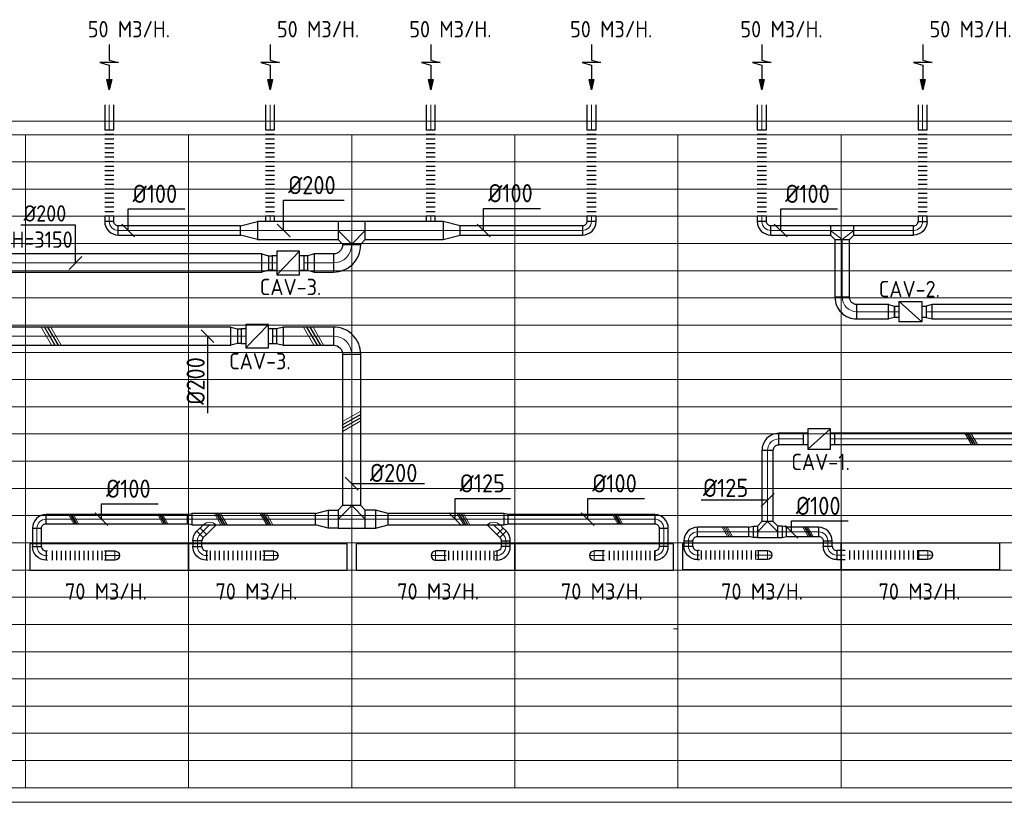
# Model space of a CAD drawing. Header units: millimetres. Extents: x -72412 to 16313, y -1015 to 52998.
# Tile 59 of 64: x -26987 to -16124, y 44368 to 52997. Entities that reach past the tile are written whole.
import ezdxf
from ezdxf.enums import TextEntityAlignment as Align

# ---------------------------------------------------------------- set-up
doc = ezdxf.new("R2010")
doc.units = ezdxf.units.MM
doc.header["$LTSCALE"] = 50
for name, color, linetype in [('4plfd', 254, 'Continuous'), ('WL570---_RETOUR', 100, 'Continuous'), ('WL570---_TOEVOER', 200, 'Continuous'), ('WM570---_RETOUR', 2, 'Continuous'), ('WM570---_TOEVOER', 2, 'Continuous')]:
    doc.layers.add(name, color=color, linetype=linetype)
for name, color, linetype, lineweight in [('WL570---_BESTAAND-HARTLIJN', 161, 'Continuous', 0), ('WL570---_BESTAAND-RETOUR', 140, 'Continuous', 0), ('WL570---_BESTAAND-TOEVOER', 180, 'Continuous', 0)]:
    doc.layers.add(name, color=color, linetype=linetype, lineweight=lineweight)
doc.styles.add('LZ-MAATVOEREN', font='simplex')
doc.styles.add('MAATVOERING', font='ISO')

# ---------------------------------------------------------------- blocks, each defined once
blk = doc.blocks.new('Groep-44')
at = {"color": 8, "linetype": 'Continuous', "lineweight": 13}
for p, q in [((-73155, 49899), (-11883, 49899)), ((-73155, 49599), (-11883, 49599)), ((-73155, 49299), (-11883, 49299)), ((-73155, 48999), (-11883, 48999)), ((-73155, 48699), (-11883, 48699)), ((-73155, 48399), (-11883, 48399)), ((-73155, 48399), (-11883, 48399)), ((-73155, 48099), (-11883, 48099)), ((-73155, 47799), (-11883, 47799)), ((-73155, 47499), (-11883, 47499)), ((-73155, 47199), (-11883, 47199)), ((-73155, 46899), (-11883, 46899)), ((-73155, 46599), (-11883, 46599)), ((-73155, 46299), (-11883, 46299)), ((-73155, 45999), (-11883, 45999)), ((-73155, 45699), (-11883, 45699)), ((-73155, 45399), (-11883, 45399)), ((-73155, 45099), (-11883, 45099)), ((-73155, 44799), (-11883, 44799)), ((-73155, 44499), (-11655, 44499)), ((-73155, 44199), (-11655, 44199)), ((-73155, 43899), (-11655, 43899)), ((-73155, 43599), (-11655, 43599)), ((-73155, 43299), (-11655, 43299))]:
    blk.add_line(p, q, dxfattribs=at)
blk = doc.blocks.new('Groep-50')
at = {"color": 8, "linetype": 'Continuous', "lineweight": 13}
for p, q in [((-73305, 50349), (-4005, 50349)), ((-73155, 50199), (-4155, 50199)), ((-11855, 50199), (-65655, 50199)), ((-29655, 50199), (-29655, 42999)), ((-27855, 50199), (-27855, 42999)), ((-26055, 50199), (-26055, 42999)), ((-24255, 50199), (-24255, 42999)), ((-22455, 50199), (-22455, 42999)), ((-20655, 50199), (-20655, 42999)), ((-22505, 44749), (-22455, 44749)), ((-11655, 43299), (-36705, 43299)), ((-4155, 42999), (-36705, 42999)), ((-4005, 42838), (-36705, 42838))]:
    blk.add_line(p, q, dxfattribs=at)
at = {"color": 8}
blk.add_blockref('Groep-44', (0, 0), dxfattribs=at)
blk = doc.blocks.new('Block plafond 5e verd')
at = {"layer": '4plfd'}
blk.add_blockref('Groep-50', (73305, -19149), dxfattribs=at)
blk = doc.blocks.new('OSV20010001860G')
blk.add_lwpolyline([(0, -100), (187, -50), (187, 50), (0, 100)], close=True)
at = {"layer": 'WL570---_BESTAAND-HARTLIJN'}
blk.add_line((0, 0), (187, 0), dxfattribs=at)
blk = doc.blocks.new('KARO')
for p, q in [((1, 0.5), (0, 0.5)), ((0, -0.5), (1, -0.5))]:
    blk.add_line(p, q)
at = {"invisible_edges": 15}
blk.add_3dface([(0, 0.5), (0, -0.5), (1, -0.5), (1, 0.5)], dxfattribs=at)
at = {"layer": 'WL570---_BESTAAND-HARTLIJN'}
blk.add_line((0, 0), (1, 0), dxfattribs=at)
blk = doc.blocks.new('FLLINE100')
blk.add_line((0, -50), (0, 50))
blk = doc.blocks.new('OEX10000100000')
at = {"rotation": 90}
for p in [(0, -50), (0, -100), (0, -150), (0, -200), (0, -250), (0, -300), (0, -350), (0, -400), (0, -450), (0, -500), (0, -550), (0, -600), (0, -650), (0, -700), (0, -750), (0, -800), (0, -850), (0, -900), (0, -950), (0, -1000)]:
    blk.add_blockref('FLLINE100', p, dxfattribs=at)
blk = doc.blocks.new('MVLINE')
blk.add_line((35.4, -35.4), (-35.4, 35.4))
blk = doc.blocks.new('OBO10000090H')
blk.add_lwpolyline([(50, -100, 0.414214), (-100, 50), (-100, -50, -0.414214), (-50, -100)], format="xyb", close=True)
at = {"invisible_edges": 15}
for points in [[(-91, -51), (-74, 48), (-100, 50), (-100, -50)], [(-83, -53), (-49, 41), (-74, 48), (-91, -51)], [(-75, -57), (-25, 30), (-49, 41), (-83, -53)], [(-68, -62), (-4, 15), (-25, 30), (-75, -57)], [(-62, -68), (15, -4), (-4, 15), (-68, -62)], [(-57, -75), (30, -25), (15, -4), (-62, -68)], [(-53, -83), (41, -49), (30, -25), (-57, -75)], [(-51, -91), (48, -74), (41, -49), (-53, -83)], [(-50, -100), (50, -100), (48, -74), (-51, -91)]]:
    blk.add_3dface(points, dxfattribs=at)
at = {"layer": 'WL570---_BESTAAND-HARTLIJN'}
blk.add_arc((-100, -100), 100, 0, 90, dxfattribs=at)
blk = doc.blocks.new('AFZPIJL')
for points in [[(0, -10), (0, -6.52), (-2.06, -5.97), (2.06, -5.97), (0, -5.41), (0, 0)], [(-0.26, -2.22), (0, 0)], [(0.26, -2.22), (0, 0)]]:
    blk.add_lwpolyline(points)
blk.add_lwpolyline([(0.52, -2.22), (-0.52, -2.22), (0, 0)], close=True)
blk = doc.blocks.new('OBO20000090H')
blk.add_lwpolyline([(100, -200, 0.414214), (-200, 100), (-200, -100, -0.414214), (-100, -200)], format="xyb", close=True)
at = {"invisible_edges": 15}
for points in [[(-183, -102), (-148, 95), (-200, 100), (-200, -100)], [(-166, -106), (-97, 82), (-148, 95), (-183, -102)], [(-150, -113), (-50, 60), (-97, 82), (-166, -106)], [(-136, -123), (-7, 30), (-50, 60), (-150, -113)], [(-123, -136), (30, -7), (-7, 30), (-136, -123)], [(-113, -150), (60, -50), (30, -7), (-123, -136)], [(-106, -166), (82, -97), (60, -50), (-113, -150)], [(-102, -183), (95, -148), (82, -97), (-106, -166)], [(-100, -200), (100, -200), (95, -148), (-102, -183)]]:
    blk.add_3dface(points, dxfattribs=at)
at = {"layer": 'WL570---_BESTAAND-HARTLIJN'}
blk.add_arc((-200, -200), 200, 0, 90, dxfattribs=at)
blk = doc.blocks.new('OTS20020020000H')
blk.add_lwpolyline([(-150, -100), (150, -100), (150, 100), (100, 150), (-100, 150), (-150, 100)], close=True)
at = {"layer": 'WL570---_BESTAAND-HARTLIJN'}
blk.add_line((-150, 0), (150, 0), dxfattribs=at)
at = {"layer": 'WL570---_BESTAAND-RETOUR'}
blk.add_lwpolyline([(-150, 0), (0, 150), (150, 0)], dxfattribs=at)
blk = doc.blocks.new('OSV2001600740G')
blk.add_lwpolyline([(0, -100), (75, -80), (75, 80), (0, 100)], close=True)
at = {"layer": 'WL570---_BESTAAND-HARTLIJN'}
blk.add_line((0, 0), (75, 0), dxfattribs=at)
blk = doc.blocks.new('VBX1601600016025000')
blk.add_lwpolyline([(50, -130), (300, -130), (300, 130), (50, 130)], close=True)
for points in [[(50, 80), (0, 80), (0, -80), (50, -80)], [(300, -80), (350, -80), (350, 80), (300, 80)]]:
    blk.add_lwpolyline(points)
at = {"layer": 'WL570---_BESTAAND-HARTLIJN'}
blk.add_line((300, 0), (350, 0), dxfattribs=at)
at = {"layer": 'WL570---_BESTAAND-TOEVOER'}
blk.add_line((50, -130), (300, 130), dxfattribs=at)
blk = doc.blocks.new('UISO')
for p, q in [((0, 0.18), (1, 0.757)), ((0, 0), (1, 0.577))]:
    blk.add_line(p, q)
at = {"layer": 'WL570---_BESTAAND-TOEVOER'}
for p, q in [((0, 0.36), (1, 0.937)), ((0, -0.18), (1, 0.397))]:
    blk.add_line(p, q, dxfattribs=at)
blk = doc.blocks.new('ORN_T_SP')
blk.add_lwpolyline([(-0.5, 0.5), (-0.5, -0.5), (0.5, -0.5), (0.5, 0.5)], close=True)
at = {"style": 'LZ-MAATVOEREN', "flags": 9}
for tag, p in [('ROS_TYPE', (0.6333, 0.6833)), ('ROS_M3H', (0.6333, 0.4833)), ('ROS_ZIJDE', (0.6333, 0.2833)), ('ROS_STAT', (0.6333, 0.0833))]:
    blk.add_attdef(tag, p, '', height=0.125, dxfattribs=at)
blk = doc.blocks.new('OEX1000063300')
at = {"rotation": 180}
for p in [(50, 0), (100, 0), (150, 0), (200, 0), (250, 0), (300, 0), (350, 0), (400, 0), (450, 0), (500, 0), (550, 0), (600, 0)]:
    blk.add_blockref('FLLINE100', p, dxfattribs=at)
blk = doc.blocks.new('OEX1000062700')
at = {"rotation": 180}
for p in [(50, 0), (100, 0), (150, 0), (200, 0), (250, 0), (300, 0), (350, 0), (400, 0), (450, 0), (500, 0), (550, 0), (600, 0)]:
    blk.add_blockref('FLLINE100', p, dxfattribs=at)
blk = doc.blocks.new('OBO10000090ZE')
blk.add_lwpolyline([(-50, 0), (50, 0), (50, 100, 1), (-50, 100)], format="xyb", close=True)
at = {"layer": 'WL570---_BESTAAND-HARTLIJN'}
for points in [[(0, 0), (0, 150)], [(-50, 100), (50, 100)]]:
    blk.add_lwpolyline(points, dxfattribs=at)
blk = doc.blocks.new('OBO10000090L')
blk.add_lwpolyline([(50, 0, 0.414214), (-100, 150), (-100, 50, -0.414214), (-50, 0)], format="xyb", close=True)
at = {"invisible_edges": 15}
for points in [[(-91, 49), (-74, 148), (-100, 150), (-100, 50)], [(-83, 47), (-49, 141), (-74, 148), (-91, 49)], [(-75, 43), (-25, 130), (-49, 141), (-83, 47)], [(-68, 38), (-4, 115), (-25, 130), (-75, 43)], [(-62, 32), (15, 96), (-4, 115), (-68, 38)], [(-57, 25), (30, 75), (15, 96), (-62, 32)], [(-53, 17), (41, 51), (30, 75), (-57, 25)], [(-51, 9), (48, 26), (41, 51), (-53, 17)], [(-50, 0), (50, 0), (48, 26), (-51, 9)]]:
    blk.add_3dface(points, dxfattribs=at)
at = {"layer": 'WL570---_BESTAAND-HARTLIJN'}
blk.add_arc((-100, 0), 100, 0, 90, dxfattribs=at)
blk = doc.blocks.new('OBO10000045H')
blk.add_lwpolyline([(50, -41, 0.198912), (6, 65), (-65, -6, -0.198912), (-50, -41)], format="xyb", close=True)
at = {"invisible_edges": 15}
for points in [[(-62, -9), (15, 55), (6, 65), (-65, -6)], [(-59, -13), (23, 45), (15, 55), (-62, -9)], [(-57, -16), (30, 34), (23, 45), (-59, -13)], [(-55, -20), (36, 22), (30, 34), (-57, -16)], [(-53, -24), (41, 10), (36, 22), (-55, -20)], [(-52, -28), (45, -3), (41, 10), (-53, -24)], [(-51, -33), (48, -15), (45, -3), (-52, -28)], [(-50, -37), (49, -28), (48, -15), (-51, -33)], [(-50, -41), (50, -41), (49, -28), (-50, -37)]]:
    blk.add_3dface(points, dxfattribs=at)
at = {"layer": 'WL570---_BESTAAND-HARTLIJN'}
blk.add_arc((-100, -41), 100, 0, 45, dxfattribs=at)
blk = doc.blocks.new('OSV1251000460G')
blk.add_lwpolyline([(0, -62), (47, -50), (47, 50), (0, 62)], close=True)
at = {"layer": 'WL570---_BESTAAND-HARTLIJN'}
blk.add_line((0, 0), (47, 0), dxfattribs=at)
blk = doc.blocks.new('OZA1250100045L')
blk.add_lwpolyline([(-71, 0), (-106, 35), (-35, 106), (71, 0)])
at = {"layer": 'WL570---_BESTAAND-HARTLIJN'}
blk.add_line((0, 0), (-71, 71), dxfattribs=at)
at = {"layer": 'WL570---_BESTAAND-TOEVOER'}
blk.add_arc((0, 71), 100, 225, 315, dxfattribs=at)
blk = doc.blocks.new('OSV20012501390G')
blk.add_lwpolyline([(0, -100), (140, -62), (140, 62), (0, 100)], close=True)
at = {"layer": 'WL570---_BESTAAND-HARTLIJN'}
blk.add_line((0, 0), (140, 0), dxfattribs=at)
blk = doc.blocks.new('OEX1000056800')
at = {"rotation": 180}
for p in [(50, 0), (100, 0), (150, 0), (200, 0), (250, 0), (300, 0), (350, 0), (400, 0), (450, 0), (500, 0), (550, 0)]:
    blk.add_blockref('FLLINE100', p, dxfattribs=at)
blk = doc.blocks.new('OEX1000058500')
at = {"rotation": 180}
for p in [(50, 0), (100, 0), (150, 0), (200, 0), (250, 0), (300, 0), (350, 0), (400, 0), (450, 0), (500, 0), (550, 0)]:
    blk.add_blockref('FLLINE100', p, dxfattribs=at)
blk = doc.blocks.new('OEX1000080500')
at = {"rotation": 180}
for p in [(50, 0), (100, 0), (150, 0), (200, 0), (250, 0), (300, 0), (350, 0), (400, 0), (450, 0), (500, 0), (550, 0), (600, 0), (650, 0), (700, 0), (750, 0), (800, 0)]:
    blk.add_blockref('FLLINE100', p, dxfattribs=at)
blk = doc.blocks.new('OTS12512512500H')
blk.add_lwpolyline([(-112.5, -62.5), (112.5, -62.5), (112.5, 62.5), (62.5, 112.5), (-62.5, 112.5), (-112.5, 62.5)], close=True)
at = {"layer": 'WL570---_BESTAAND-HARTLIJN'}
blk.add_line((-112.5, 0), (112.5, 0), dxfattribs=at)
at = {"layer": 'WL570---_BESTAAND-TOEVOER'}
blk.add_lwpolyline([(-112.5, 0), (0, 112.5), (112.5, 0)], dxfattribs=at)
blk = doc.blocks.new('OEX1000067900')
at = {"rotation": 180}
for p in [(50, 0), (100, 0), (150, 0), (200, 0), (250, 0), (300, 0), (350, 0), (400, 0), (450, 0), (500, 0), (550, 0), (600, 0), (650, 0)]:
    blk.add_blockref('FLLINE100', p, dxfattribs=at)
blk = doc.blocks.new('OBO12500090H')
blk.add_lwpolyline([(62, -125, 0.414214), (-125, 62), (-125, -63, -0.414214), (-63, -125)], format="xyb", close=True)
at = {"invisible_edges": 15}
for points in [[(-114, -63), (-92, 60), (-125, 62), (-125, -63)], [(-104, -66), (-61, 51), (-92, 60), (-114, -63)], [(-94, -71), (-31, 37), (-61, 51), (-104, -66)], [(-85, -77), (-4, 19), (-31, 37), (-94, -71)], [(-77, -85), (19, -4), (-4, 19), (-85, -77)], [(-71, -94), (37, -31), (19, -4), (-77, -85)], [(-66, -104), (51, -61), (37, -31), (-71, -94)], [(-63, -114), (60, -92), (51, -61), (-66, -104)], [(-63, -125), (62, -125), (60, -92), (-63, -114)]]:
    blk.add_3dface(points, dxfattribs=at)
at = {"layer": 'WL570---_BESTAAND-HARTLIJN'}
blk.add_arc((-125, -125), 125, 0, 90, dxfattribs=at)
blk = doc.blocks.new('VBX1251250012525000')
blk.add_lwpolyline([(50, -112.5), (300, -112.5), (300, 112.5), (50, 112.5)], close=True)
for points in [[(50, 62.5), (0, 62.5), (0, -62.5), (50, -62.5)], [(300, -62.5), (350, -62.5), (350, 62.5), (300, 62.5)]]:
    blk.add_lwpolyline(points)
at = {"layer": 'WL570---_BESTAAND-HARTLIJN'}
blk.add_line((300, 0), (350, 0), dxfattribs=at)
at = {"layer": 'WL570---_BESTAAND-TOEVOER'}
blk.add_line((50, -112.5), (300, 112.5), dxfattribs=at)
blk = doc.blocks.new('OTS10010016000H')
blk.add_lwpolyline([(-130, -50), (130, -50), (130, 50), (80, 100), (-80, 100), (-130, 50)], close=True)
at = {"layer": 'WL570---_BESTAAND-HARTLIJN'}
blk.add_line((-130, 0), (130, 0), dxfattribs=at)
at = {"layer": 'WL570---_BESTAAND-RETOUR'}
blk.add_lwpolyline([(-130, 0), (0, 100), (130, 0)], dxfattribs=at)
blk = doc.blocks.new('OBO16000090H')
blk.add_lwpolyline([(80, -160, 0.414214), (-160, 80), (-160, -80, -0.414214), (-80, -160)], format="xyb", close=True)
at = {"invisible_edges": 15}
for points in [[(-146, -81), (-118, 76), (-160, 80), (-160, -80)], [(-133, -85), (-78, 66), (-118, 76), (-146, -81)], [(-120, -91), (-40, 48), (-78, 66), (-133, -85)], [(-109, -99), (-6, 24), (-40, 48), (-120, -91)], [(-99, -109), (24, -6), (-6, 24), (-109, -99)], [(-91, -120), (48, -40), (24, -6), (-99, -109)], [(-85, -133), (66, -78), (48, -40), (-91, -120)], [(-81, -146), (76, -118), (66, -78), (-85, -133)], [(-80, -160), (80, -160), (76, -118), (-81, -146)]]:
    blk.add_3dface(points, dxfattribs=at)
at = {"layer": 'WL570---_BESTAAND-HARTLIJN'}
blk.add_arc((-160, -160), 160, 0, 90, dxfattribs=at)
blk = doc.blocks.new('OSV1601250650G')
blk.add_lwpolyline([(0, -80), (65, -62), (65, 62), (0, 80)], close=True)
at = {"layer": 'WL570---_BESTAAND-HARTLIJN'}
blk.add_line((0, 0), (65, 0), dxfattribs=at)

msp = doc.modelspace()

# ---------------------------------------------------------------- linework, layer by layer
at = {"layer": 'WM570---_RETOUR'}
for points in [[(-24075, 50673), (-24075, 51006), (-23406, 51006)], [(-25791, 50673), (-25791, 50911), (-25165, 50911)], [(-21868, 50673), (-21868, 50917), (-21242, 50917)], [(-18591, 50673), (-18591, 50911), (-17965, 50911)], [(-26371, 50315), (-26371, 50731), (-26976, 50731)]]:
    msp.add_lwpolyline(points, dxfattribs=at)
at = {"layer": 'WM570---_TOEVOER'}
for points in [[(-24915, 49508), (-24915, 49326), (-24915, 48657)], [(-23324, 47882), (-22522, 47882)], [(-22182, 47490), (-22182, 47718), (-21571, 47718)], [(-20720, 47490), (-20720, 47718), (-20093, 47718)], [(-18735, 47701), (-18856, 47701), (-19468, 47701)], [(-26084, 47490), (-26084, 47659), (-25458, 47659)], [(-18472, 47350), (-18472, 47470), (-17846, 47470)]]:
    msp.add_lwpolyline(points, dxfattribs=at)

# ---------------------------------------------------------------- block references
at = {"layer": 'WL570---_BESTAAND-RETOUR', "xscale": 8.033562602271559, "yscale": 200, "zscale": 200, "rotation": 90}
msp.add_blockref('KARO', (-23324, 50515), dxfattribs=at)
at = {"layer": 'WL570---_BESTAAND-TOEVOER', "xscale": 100, "yscale": 100, "zscale": 100, "rotation": 90}
msp.add_blockref('UISO', (-19141, 47300), dxfattribs=at)
at = {"layer": 'WL570---_BESTAAND-TOEVOER', "yscale": 100, "zscale": 100}
for p, xscale in [((-26680, 47089), -16.2227493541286), ((-24910, 47089), -16.2227493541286), ((-21740, 47088), 16.2227493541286), ((-18837, 47094), -16.03765465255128), ((-17066, 47094), -16.03765465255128)]:
    msp.add_blockref('KARO', p, dxfattribs=dict(at, xscale=xscale))
at = {"layer": 'WL570---_RETOUR'}
for name, p, xscale, yscale, zscale, rotation in [('AFZPIJL', (-25998, 52225), 50, 50, 50, 180), ('AFZPIJL', (-24224, 52225), 50, 50, 50, 180), ('AFZPIJL', (-22451, 52225), 50, 50, 50, 180), ('AFZPIJL', (-20677, 52225), 50, 50, 50, 180), ('AFZPIJL', (-18798, 52225), 50, 50, 50, 180), ('AFZPIJL', (-17024, 52225), 50, 50, 50, 180), ('KARO', (-25999, 51781), 275.9456809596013, 100, 100, 90), ('KARO', (-24225, 51781), 275.9456809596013, 100, 100, 90), ('KARO', (-22452, 51781), 275.9456809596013, 100, 100, 90), ('KARO', (-20678, 51781), 275.9456809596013, 100, 100, 90), ('KARO', (-18799, 51781), 275.9456809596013, 100, 100, 90), ('KARO', (-17025, 51781), 275.9456809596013, 100, 100, 90), ('KARO', (-25999, 50830), 55.98824614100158, 100, 100, 270), ('KARO', (-24225, 50830), 56.74591008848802, 100, 100, 270), ('KARO', (-22313, 50673), 860.8724979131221, 200, 200, 180), ('KARO', (-22452, 50830), 56.29579252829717, 100, 100, 270), ('KARO', (-20678, 50830), 56.55323533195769, 100, 100, 270), ('KARO', (-18799, 50830), 55.98824614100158, 100, 100, 270), ('KARO', (-17025, 50830), 56.74591008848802, 100, 100, 270), ('KARO', (-24551, 50673), 1348.069124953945, 100, 100, 180), ('KARO', (-20778, 50673), 1348.069124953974, 100, 100, 180), ('KARO', (-17912, 50573), 636.4863840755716, 160, 160, 270), ('KARO', (-24241, 50315), -41.65426006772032, 160, 160, 180), ('KARO', (-23810, 50315), 41.65426006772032, 160, 160, 180)]:
    msp.add_blockref(name, p, dxfattribs=dict(at, xscale=xscale, yscale=yscale, zscale=zscale, rotation=rotation))
for name, p in [('OEX10000100000', (-25999, 51830)), ('OEX10000100000', (-24225, 51830)), ('OEX10000100000', (-22452, 51830)), ('OEX10000100000', (-20678, 51830)), ('OEX10000100000', (-18799, 51830)), ('OEX10000100000', (-17025, 51830)), ('OSV20010001860G', (-22313, 50673))]:
    msp.add_blockref(name, p, dxfattribs=at)
for name, p, rotation in [('OBO10000090H', (-25999, 50673), 180), ('OTS20020020000H', (-23324, 50673), 180), ('OBO10000090H', (-20678, 50673), 270), ('OBO10000090H', (-18799, 50673), 180), ('OTS10010016000H', (-17912, 50673), 180), ('OBO20000090H', (-23324, 50315), 270), ('VBX1601600016025000', (-23850, 50315), 179.9999999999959), ('OSV2001600740G', (-23735, 50315), 180), ('OBO16000090H', (-17912, 49777), 180), ('OSV1601250650G', (-16919, 49777), 180.000000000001)]:
    msp.add_blockref(name, p, dxfattribs=dict(at, rotation=rotation))
at = {"layer": 'WL570---_RETOUR', "xscale": -1}
for name, p in [('OSV20010001860G', (-24364, 50673)), ('VBX1251250012525000', (-16984, 49777))]:
    msp.add_blockref(name, p, dxfattribs=at)
at = {"layer": 'WL570---_RETOUR'}
for p, xscale, yscale, zscale in [((-24364, 50673), 890.8466924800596, 200, 200), ((-18699, 50673), 656.8437517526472, 100, 100), ((-17782, 50673), 656.8437517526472, 100, 100), ((-28175, 50315), 3859.982649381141, 200, 200), ((-23740, 50315), 216.2812768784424, 200, 200), ((-17752, 49777), 352.5524974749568, 160, 160), ((-16919, 49777), 5894.134085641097, 160, 160)]:
    msp.add_blockref('KARO', p, dxfattribs=dict(at, xscale=xscale, yscale=yscale, zscale=zscale))
at = {"layer": 'WL570---_RETOUR', "xscale": -1, "rotation": 180}
for name, p in [('OBO10000090H', (-17025, 50673)), ('OSV2001600740G', (-24315, 50315)), ('OSV1601250650G', (-17400, 49777))]:
    msp.add_blockref(name, p, dxfattribs=at)
at = {"layer": 'WL570---_TOEVOER'}
for name, p in [('Block plafond 5e verd', (-70574, 20679)), ('OBO20000090H', (-23324, 49508)), ('VBX1251250012525000', (-18342, 48374)), ('OTS20020020000H', (-23324, 47490)), ('OSV20012501390G', (-23063, 47490)), ('OSV1251000460G', (-21645, 47490)), ('OBO10000090H', (-19881, 47490)), ('OTS12512512500H', (-18735, 47350)), ('OSV1251000460G', (-18575, 47350)), ('OBO10000090H', (-18072, 47350)), ('OBO10000045H', (-21624, 47293)), ('OEX1000062700', (-26680, 47089)), ('OEX1000063300', (-24935, 47089)), ('OEX1000056800', (-22305, 47089)), ('OEX1000058500', (-20533, 47089)), ('OEX1000067900', (-19517, 47094)), ('OEX1000080500', (-17881, 47094))]:
    msp.add_blockref(name, p, dxfattribs=at)
for name, p, xscale, yscale, zscale, rotation in [('KARO', (-24658, 49508), 2493.668123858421, 200, 200, 180), ('UISO', (-26715, 49608), 200, 200, 200, 270), ('KARO', (-24583, 49508), -41.65426006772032, 160, 160, 180), ('KARO', (-24153, 49508), 41.65426006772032, 160, 160, 180.000000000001), ('KARO', (-23524, 49508), 554.4755642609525, 200, 200, 180), ('UISO', (-23821, 49608), 200, 200, 200, 270), ('KARO', (-23324, 47640), 1668.224755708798, 200, 200, 90), ('UISO', (-23224, 48645), 200, 200, 200, 180), ('UISO', (-16442, 48312), 125, 125, 125, 90), ('KARO', (-18735, 48249), 786.1019632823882, 125, 125, 270.0000000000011), ('KARO', (-25135, 47490), 1561.143100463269, 100, 100, 180.0000000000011), ('UISO', (-26355, 47440), 100, 100, 100, 90), ('UISO', (-25370, 47440), 100, 100, 100, 90), ('UISO', (-24721, 47427), 125, 125, 125, 90), ('UISO', (-24216, 47427), 125, 125, 125, 90), ('KARO', (-21645, 47490), 1278.404309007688, 125, 125, 180.0000000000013), ('UISO', (-22042, 47427), 125, 125, 125, 90), ('UISO', (-20353, 47440), 100, 100, 100, 90), ('KARO', (-26796, 47189), 201.0308842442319, 100, 100, 90), ('KARO', (-24997, 47322), -48.98494323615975, 100, 100, 224.9999999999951), ('KARO', (-21653, 47322), 48.98494323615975, 100, 100, 135.0000000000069), ('KARO', (-19881, 47390), 201.0308842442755, 100, 100, 269.9999999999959), ('KARO', (-18172, 47350), 356.5983112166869, 100, 100, 180.000000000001), ('UISO', (-18328, 47400), 100, 100, 100, 270), ('KARO', (-25026, 47189), 62.47194246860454, 100, 100, 90), ('KARO', (-21624, 47251), 62.47194246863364, 100, 100, 270), ('KARO', (-19609, 47194), 56.45693985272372, 100, 100, 90.00000000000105), ('KARO', (-18072, 47250), 56.45693985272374, 100, 100, 270.000000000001), ('KARO', (-17881, 47094), 90.43692295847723, 100, 100, 180.000000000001)]:
    msp.add_blockref(name, p, dxfattribs=dict(at, xscale=xscale, yscale=yscale, zscale=zscale, rotation=rotation))
at = {"layer": 'WL570---_TOEVOER', "xscale": -1}
for name, p, rotation in [('OSV2001600740G', (-24658, 49508), 180), ('OZA1250100045L', (-24891, 47427), 180), ('OBO10000090L', (-26696, 47089), 90.00000000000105), ('OBO10000090L', (-24926, 47089), 90.00000000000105), ('OBO10000090L', (-19509, 47094), 90.00000000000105), ('OBO10000090L', (-17972, 47094), 90.00000000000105), ('OBO10000090ZE', (-26037, 47089), 270.000000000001), ('OBO10000090ZE', (-24287, 47089), 270.000000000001), ('OBO10000090ZE', (-18837, 47094), 270.000000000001), ('OBO10000090ZE', (-17066, 47094), 270.000000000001)]:
    msp.add_blockref(name, p, dxfattribs=dict(at, rotation=rotation))
at = {"layer": 'WL570---_TOEVOER'}
for name, p, rotation in [('VBX1601600016025000', (-24193, 49508), 179.9999999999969), ('OSV2001600740G', (-24078, 49508), 180.000000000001), ('OBO12500090H', (-18735, 48374), 90), ('OBO10000090H', (-26796, 47490), 90.00000000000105), ('OZA1250100045L', (-21758, 47427), 180.000000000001), ('OBO10000090H', (-19609, 47350), 90.00000000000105), ('OBO10000090L', (-21724, 47089), 270.000000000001), ('OBO10000090L', (-19981, 47089), 270.000000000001), ('OBO10000090ZE', (-22298, 47089), 90.00000000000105), ('OBO10000090ZE', (-20549, 47089), 90.00000000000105)]:
    msp.add_blockref(name, p, dxfattribs=dict(at, rotation=rotation))
for p, xscale, yscale, zscale in [((-18610, 48374), 267.6753112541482, 125, 125), ((-17992, 48374), 7069.875040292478, 125, 125), ((-23474, 47490), -110.7921796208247, 200, 200), ((-23174, 47490), 110.7921796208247, 200, 200), ((-25088, 47490), 1363.791594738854, 125, 125), ((-21598, 47490), 1616.063762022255, 100, 100), ((-19509, 47350), 566.8356749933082, 100, 100), ((-18848, 47350), -47.6584454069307, 125, 125), ((-18623, 47350), 47.6584454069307, 125, 125), ((-26037, 47089), -16.03765465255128, 100, 100), ((-24287, 47089), -16.03765465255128, 100, 100), ((-22298, 47089), 16.03765465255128, 100, 100), ((-20549, 47089), 16.03765465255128, 100, 100), ((-19509, 47094), 22.48026519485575, 100, 100)]:
    msp.add_blockref('KARO', p, dxfattribs=dict(at, xscale=xscale, yscale=yscale, zscale=zscale))
at = {"layer": 'WL570---_TOEVOER', "xscale": -1}
for name, p in [('OSV20012501390G', (-23584, 47490)), ('OSV1251000460G', (-25088, 47490)), ('OSV1251000460G', (-18895, 47350)), ('OBO10000045H', (-25026, 47293))]:
    msp.add_blockref(name, p, dxfattribs=at)
at = {"layer": 'WL570---_TOEVOER', "xscale": 1750, "yscale": 290}
for p in [(-25999, 47074), (-24249, 47074), (-22398, 47074), (-20649, 47074), (-18799, 47080), (-17049, 47080)]:
    msp.add_blockref('ORN_T_SP', p, dxfattribs=at)
at = {"layer": 'WM570---_RETOUR', "yscale": 2, "zscale": 2}
for p, xscale in [((-25791, 50673), 2), ((-24075, 50673), 2), ((-21868, 50673), 2), ((-18591, 50673), 2), ((-26371, 50315), -2)]:
    msp.add_blockref('MVLINE', p, dxfattribs=dict(at, xscale=xscale))
at = {"layer": 'WM570---_TOEVOER', "xscale": 2, "yscale": 2, "zscale": 2}
for p in [(-24915, 49508), (-23324, 47882), (-26084, 47490), (-22182, 47490), (-20720, 47490), (-18472, 47350)]:
    msp.add_blockref('MVLINE', p, dxfattribs=at)
at = {"layer": 'WM570---_TOEVOER', "xscale": 2, "yscale": 2, "zscale": 2, "rotation": 90.00000000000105}
msp.add_blockref('MVLINE', (-18735, 47701), dxfattribs=at)

# ---------------------------------------------------------------- texts
at = {"layer": 'WM570---_RETOUR', "style": 'MAATVOERING'}
for s, height, p in [('50 M3/H.', 180, (-26235, 52802)), ('50 M3/H.', 180, (-24148, 52802)), ('50 M3/H.', 180, (-22688, 52802)), ('50 M3/H.', 180, (-20914, 52802)), ('50 M3/H.', 180, (-19035, 52802)), ('50 M3/H.', 180, (-16948, 52802)), ('%%c200', 200, (-24025, 51073)), ('%%c100', 200, (-25741, 50977)), ('%%c100', 200, (-21818, 50984)), ('%%c100', 200, (-18541, 50977)), ('%%c200', 180, (-26945, 50771)), ('H=3150', 180, (-27075, 50482)), ('CAV-3.', 180, (-24338, 49960)), ('CAV-2.', 180, (-17509, 49937))]:
    msp.add_text(s, height=height, dxfattribs=at).set_placement(p)
at = {"layer": 'WM570---_TOEVOER', "style": 'MAATVOERING'}
for s, height, p in [('CAV-3.', 180, (-24676, 49142)), ('CAV-1.', 180, (-18473, 48031)), ('%%c200', 200, (-23123, 47900)), ('%%c100', 200, (-26034, 47726)), ('%%c125', 200, (-22132, 47785)), ('%%c100', 200, (-20670, 47785)), ('%%c100', 200, (-18422, 47537)), ('70 M3/H.', 180, (-26486, 46603)), ('70 M3/H.', 180, (-24826, 46603)), ('70 M3/H.', 180, (-22821, 46603)), ('70 M3/H.', 180, (-21014, 46603)), ('70 M3/H.', 180, (-19247, 46602)), ('70 M3/H.', 180, (-17510, 46602))]:
    msp.add_text(s, height=height, dxfattribs=at).set_placement(p)
msp.add_text('%%c200', height=200, rotation=90, dxfattribs=at).set_placement((-24946, 49276), align=Align.RIGHT)
msp.add_text('%%c125', height=200, dxfattribs=at).set_placement((-18949, 47735), align=Align.RIGHT)

doc.saveas('drawing.dxf')
